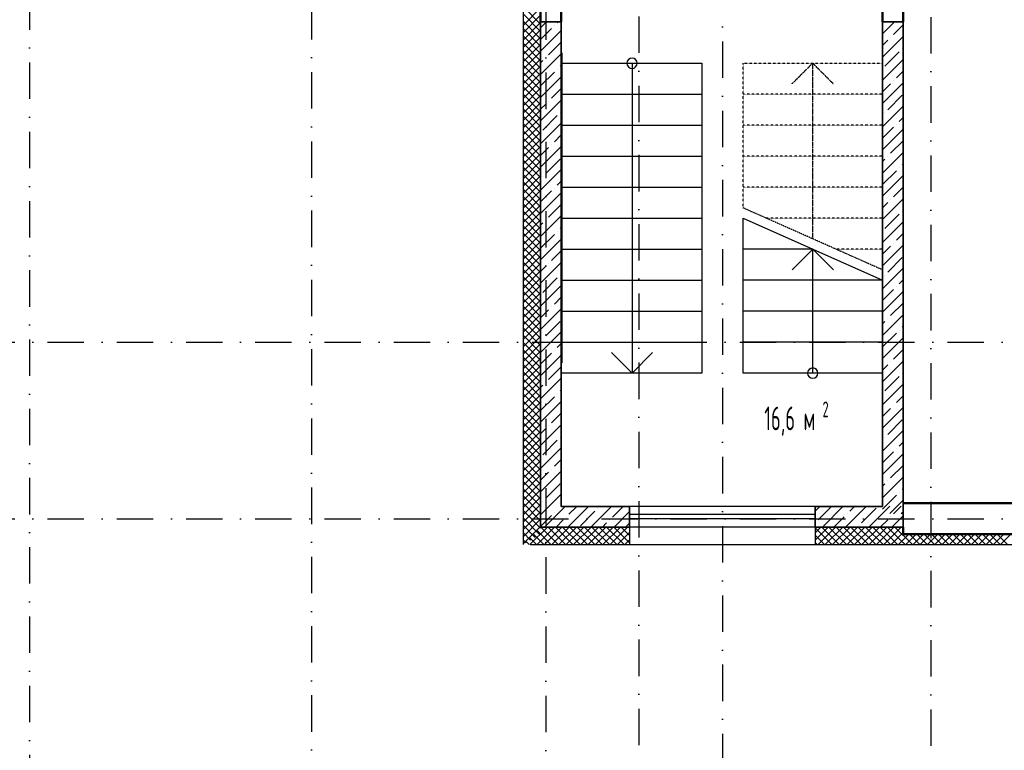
# Model space of a CAD drawing. Extents: x -1560602 to 321118, y -2308202 to -430103.
# Tile 38 of 104: x -1503059 to -1493523, y -2210618 to -2203545. Entities that reach past the tile are written whole.
import ezdxf

# ---------------------------------------------------------------- set-up
doc = ezdxf.new("R2010")
doc.units = 0
doc.header["$MEASUREMENT"] = 0
for name, pattern in [('Dot & Dashed', [670.277762, 352.777767, -176.388884, 0, -141.111112]), ('Штриховая', [0.4, 0.2, -0.2]), ('Штрихпунктирная', [0.670278, 0.352778, -0.176389, 0, -0.141111])]:
    doc.linetypes.add(name, pattern=pattern)
doc.layers.get('0').update_dxf_attribs({"color": 255, "linetype": 'CONTINUOUS'})
doc.layers.add('Диафрагма', color=2, linetype='CONTINUOUS', lineweight=35)
doc.layers.add('стены', color=5, linetype='CONTINUOUS', lineweight=50)
for name, color, linetype in [('Оси', 253, 'Dot & Dashed'), ('отделка', 240, 'CONTINUOUS'), ('Текст', 7, 'CONTINUOUS'), ('Утеплитель', 6, 'CONTINUOUS')]:
    doc.layers.add(name, color=color, linetype=linetype)
doc.styles.get("Standard").update_dxf_attribs({"font": 'spds.shx', "width": 0.7, "height": 250})

msp = doc.modelspace()

# ---------------------------------------------------------------- linework, layer by layer
at = {"color": 0, "linetype": 'Continuous'}
for p, q in [((-1497803.7, -2206866.2), (-1497803.7, -2203866.2)), ((-1497803.7, -2203966.2), (-1496453.7, -2203966.2)), ((-1497128.7, -2203966.2), (-1497128.7, -2206966.2)), ((-1496453.7, -2203966.2), (-1496453.7, -2206966.2)), ((-1497803.7, -2204266.2), (-1496453.7, -2204266.2)), ((-1497803.7, -2204566.2), (-1496453.7, -2204566.2)), ((-1497803.7, -2204866.2), (-1496453.7, -2204866.2)), ((-1497803.7, -2205166.2), (-1496453.7, -2205166.2)), ((-1497803.7, -2205466.2), (-1496453.7, -2205466.2)), ((-1496053.7, -2206966.2), (-1496053.7, -2205466.2)), ((-1496053.7, -2205466.2), (-1494703.7, -2206066.2)), ((-1497803.7, -2205766.2), (-1496453.7, -2205766.2)), ((-1495378.7, -2205766.2), (-1496053.7, -2205766.2)), ((-1495578.7, -2205966.2), (-1495378.7, -2205766.2)), ((-1495378.7, -2205766.2), (-1495178.7, -2205966.2)), ((-1495378.7, -2206966.2), (-1495378.7, -2205766.2)), ((-1494703.7, -2205966.2), (-1494703.7, -2206866.2)), ((-1497803.7, -2206066.2), (-1496453.7, -2206066.2)), ((-1494703.7, -2206066.2), (-1496053.7, -2206066.2)), ((-1497803.7, -2206366.2), (-1496453.7, -2206366.2)), ((-1494703.7, -2206366.2), (-1496053.7, -2206366.2)), ((-1497803.7, -2206666.2), (-1496453.7, -2206666.2)), ((-1494703.7, -2206666.2), (-1496053.7, -2206666.2)), ((-1497128.7, -2206966.2), (-1497328.7, -2206766.2)), ((-1496928.7, -2206766.2), (-1497128.7, -2206966.2)), ((-1496453.7, -2206966.2), (-1497803.7, -2206966.2)), ((-1494703.7, -2206966.2), (-1496053.7, -2206966.2))]:
    msp.add_line(p, q, dxfattribs=at)
at = {"color": 0, "linetype": 'Штриховая'}
for p, q in [((-1494703.7, -2203866.2), (-1494703.7, -2205866.3)), ((-1496053.7, -2205366.3), (-1496053.7, -2203966.2)), ((-1496053.7, -2203966.2), (-1494703.7, -2203966.2)), ((-1494703.7, -2204266.2), (-1496053.7, -2204266.2)), ((-1494703.7, -2204566.2), (-1496053.7, -2204566.2)), ((-1494703.7, -2204866.2), (-1496053.7, -2204866.2)), ((-1494703.7, -2205166.2), (-1496053.7, -2205166.2)), ((-1494703.7, -2205966.3), (-1496053.7, -2205366.3)), ((-1494703.7, -2205466.2), (-1495828.9, -2205466.2)), ((-1494703.7, -2205766.2), (-1495153.9, -2205766.2))]:
    msp.add_line(p, q, dxfattribs=at)
at = {"color": 0, "linetype": 'Штрихпунктирная'}
for p, q in [((-1495578.7, -2204166.2), (-1495378.7, -2203966.2)), ((-1495378.7, -2203966.2), (-1495178.7, -2204166.2)), ((-1495378.7, -2205666.3), (-1495378.7, -2203966.2))]:
    msp.add_line(p, q, dxfattribs=at)
at = {"color": 0, "linetype": 'Continuous'}
for centre, start, end in [((-1497128.7, -2203966.2), 0, 180), ((-1497128.7, -2203966.2), 180, 0), ((-1495378.7, -2206966.2), 0, 180), ((-1495378.7, -2206966.2), 180, 0)]:
    msp.add_arc(centre, 50, start, end, dxfattribs=at)
at = {"layer": 'Диафрагма', "color": 0, "linetype": 'Continuous'}
for p, q in [((-1498013.7, -2203566.2), (-1498013.7, -2208456.2)), ((-1497813.7, -2208256.2), (-1497813.7, -2203566.2)), ((-1494703.7, -2203566.2), (-1494703.7, -2208256.2)), ((-1494503.7, -2208226.2), (-1494503.7, -2203566.2)), ((-1497153.7, -2208256.2), (-1497813.7, -2208256.2)), ((-1497153.7, -2208386.2), (-1497153.7, -2208256.2)), ((-1495353.7, -2208386.2), (-1495353.7, -2208256.2)), ((-1494703.7, -2208256.2), (-1495353.7, -2208256.2)), ((-1497153.7, -2208456.2), (-1497153.7, -2208386.2)), ((-1497153.7, -2208456.2), (-1497153.7, -2208386.2)), ((-1495353.7, -2208456.2), (-1495353.7, -2208386.2)), ((-1495353.7, -2208456.2), (-1495353.7, -2208386.2)), ((-1498013.7, -2208456.2), (-1497153.7, -2208456.2))]:
    msp.add_line(p, q, dxfattribs=at)
at = {"layer": 'Диафрагма', "color": 0, "ltscale": 100}
for p, q in [((-1497813.7, -2203566.2), (-1498013.7, -2203566.2)), ((-1494503.7, -2203566.2), (-1494703.7, -2203566.2)), ((-1494503.7, -2208456.2), (-1494503.7, -2208226.2)), ((-1494503.7, -2208456.2), (-1495353.7, -2208456.2))]:
    msp.add_line(p, q, dxfattribs=at)
at = {"layer": 'Диафрагма', "color": 0, "lineweight": -3, "ltscale": 100}
for p, q in [((-1498013.7, -2203624.6), (-1497955.4, -2203566.2)), ((-1497852, -2203575.1), (-1497843.1, -2203566.2)), ((-1494703.7, -2203682.2), (-1494587.8, -2203566.2)), ((-1494703.7, -2203569.9), (-1494700, -2203566.2)), ((-1498013.7, -2203736.8), (-1497908.1, -2203631.2)), ((-1498013.7, -2203849.1), (-1497813.7, -2203649.1)), ((-1497880.1, -2203603.1), (-1497880.1, -2203603.1)), ((-1494596.7, -2203687.3), (-1494503.7, -2203594.4)), ((-1494703.7, -2203906.7), (-1494503.7, -2203706.7)), ((-1494703.7, -2203794.4), (-1494652.8, -2203743.5)), ((-1494624.7, -2203715.4), (-1494624.7, -2203715.4)), ((-1497936.2, -2203883.8), (-1497813.7, -2203761.3)), ((-1494512.5, -2203827.7), (-1494512.5, -2203827.7)), ((-1498013.7, -2204073.6), (-1497813.7, -2203873.6)), ((-1498013.7, -2203961.3), (-1497992.3, -2203939.9)), ((-1497964.3, -2203911.8), (-1497964.3, -2203911.8)), ((-1494703.7, -2204131.2), (-1494503.7, -2203931.2)), ((-1494680.8, -2203996), (-1494540.5, -2203855.7)), ((-1497852, -2204024.1), (-1497852, -2204024.1)), ((-1497823.9, -2203996), (-1497813.7, -2203985.8)), ((-1494568.6, -2204108.3), (-1494503.7, -2204043.4)), ((-1498013.7, -2204185.8), (-1497880.1, -2204052.2)), ((-1498013.7, -2204298.1), (-1497813.7, -2204098.1)), ((-1494596.7, -2204136.4), (-1494596.7, -2204136.4)), ((-1497908.1, -2204304.7), (-1497813.7, -2204210.3)), ((-1494703.7, -2204355.7), (-1494503.7, -2204155.7)), ((-1494703.7, -2204243.4), (-1494624.7, -2204164.4)), ((-1498013.7, -2204522.6), (-1497813.7, -2204322.6)), ((-1494652.8, -2204417), (-1494512.5, -2204276.7)), ((-1498013.7, -2204410.3), (-1497964.3, -2204360.9)), ((-1497936.2, -2204332.8), (-1497936.2, -2204332.8)), ((-1494703.7, -2204580.2), (-1494503.7, -2204380.2)), ((-1497992.3, -2204613.4), (-1497852, -2204473.1)), ((-1497823.9, -2204445), (-1497823.9, -2204445)), ((-1494680.8, -2204445), (-1494680.8, -2204445)), ((-1494540.5, -2204529.2), (-1494503.7, -2204492.4)), ((-1498013.7, -2204747.1), (-1497813.7, -2204547.1)), ((-1494703.7, -2204692.4), (-1494596.7, -2204585.4)), ((-1494703.7, -2204804.7), (-1494503.7, -2204604.7)), ((-1494568.6, -2204557.3), (-1494568.6, -2204557.3)), ((-1497880.1, -2204725.7), (-1497813.7, -2204659.4)), ((-1498013.7, -2204971.6), (-1497813.7, -2204771.6)), ((-1498013.7, -2204859.4), (-1497936.2, -2204781.8)), ((-1497908.1, -2204753.7), (-1497908.1, -2204753.7)), ((-1494624.7, -2204837.9), (-1494503.7, -2204716.9)), ((-1497964.3, -2205034.4), (-1497823.9, -2204894.1)), ((-1494703.7, -2205029.2), (-1494503.7, -2204829.2)), ((-1494703.7, -2204916.9), (-1494680.8, -2204894.1)), ((-1494652.8, -2204866), (-1494652.8, -2204866)), ((-1498013.7, -2205196.1), (-1497813.7, -2204996.1)), ((-1494540.5, -2204978.2), (-1494540.5, -2204978.2)), ((-1494512.5, -2204950.2), (-1494503.7, -2204941.5)), ((-1497992.3, -2205062.4), (-1497992.3, -2205062.4)), ((-1494703.7, -2205141.5), (-1494568.6, -2205006.3)), ((-1494703.7, -2205253.7), (-1494503.7, -2205053.7)), ((-1497880.1, -2205174.7), (-1497880.1, -2205174.7)), ((-1497852, -2205146.6), (-1497813.7, -2205108.4)), ((-1494596.7, -2205258.9), (-1494503.7, -2205166)), ((-1498013.7, -2205308.4), (-1497908.1, -2205202.8)), ((-1498013.7, -2205420.6), (-1497813.7, -2205220.6)), ((-1494703.7, -2205478.2), (-1494503.7, -2205278.2)), ((-1497936.2, -2205455.3), (-1497813.7, -2205332.9)), ((-1494703.7, -2205366), (-1494652.8, -2205315)), ((-1494624.7, -2205286.9), (-1494624.7, -2205286.9)), ((-1498013.7, -2205645.1), (-1497813.7, -2205445.1)), ((-1494680.8, -2205567.6), (-1494540.5, -2205427.3)), ((-1494512.5, -2205399.2), (-1494512.5, -2205399.2)), ((-1498013.7, -2205532.9), (-1497992.3, -2205511.5)), ((-1497964.3, -2205483.4), (-1497964.3, -2205483.4)), ((-1497823.9, -2205567.6), (-1497813.7, -2205557.4)), ((-1494703.7, -2205702.7), (-1494503.7, -2205502.7)), ((-1498013.7, -2205757.4), (-1497880.1, -2205623.7)), ((-1497852, -2205595.6), (-1497852, -2205595.6)), ((-1494568.6, -2205679.8), (-1494503.7, -2205615)), ((-1498013.7, -2205869.6), (-1497813.7, -2205669.6)), ((-1494703.7, -2205927.2), (-1494503.7, -2205727.2)), ((-1494703.7, -2205815), (-1494624.7, -2205736)), ((-1494596.7, -2205707.9), (-1494596.7, -2205707.9)), ((-1497908.1, -2205876.3), (-1497813.7, -2205781.9)), ((-1494652.8, -2205988.5), (-1494512.5, -2205848.2)), ((-1498013.7, -2206094.1), (-1497813.7, -2205894.1)), ((-1498013.7, -2205981.9), (-1497964.3, -2205932.4)), ((-1497936.2, -2205904.3), (-1497936.2, -2205904.3)), ((-1497992.3, -2206185), (-1497852, -2206044.7)), ((-1497823.9, -2206016.6), (-1497823.9, -2206016.6)), ((-1494703.7, -2206151.7), (-1494503.7, -2205951.7)), ((-1494680.8, -2206016.6), (-1494680.8, -2206016.6)), ((-1498013.7, -2206318.6), (-1497813.7, -2206118.6)), ((-1494568.6, -2206128.8), (-1494568.6, -2206128.8)), ((-1494540.5, -2206100.8), (-1494503.7, -2206064)), ((-1497880.1, -2206297.2), (-1497813.7, -2206230.9)), ((-1494703.7, -2206264), (-1494596.7, -2206156.9)), ((-1494703.7, -2206376.2), (-1494503.7, -2206176.2)), ((-1497908.1, -2206325.3), (-1497908.1, -2206325.3)), ((-1494624.7, -2206409.5), (-1494503.7, -2206288.5)), ((-1498013.7, -2206543.2), (-1497813.7, -2206343.2)), ((-1498013.7, -2206430.9), (-1497936.2, -2206353.4)), ((-1494703.7, -2206600.7), (-1494503.7, -2206400.7)), ((-1497964.3, -2206605.9), (-1497823.9, -2206465.6)), ((-1494703.7, -2206488.5), (-1494680.8, -2206465.6)), ((-1494652.8, -2206437.5), (-1494652.8, -2206437.5)), ((-1494512.5, -2206521.7), (-1494503.7, -2206513)), ((-1498013.7, -2206767.7), (-1497813.7, -2206567.7)), ((-1494703.7, -2206713), (-1494568.6, -2206577.9)), ((-1494540.5, -2206549.8), (-1494540.5, -2206549.8)), ((-1497992.3, -2206634), (-1497992.3, -2206634)), ((-1497852, -2206718.2), (-1497813.7, -2206679.9)), ((-1494703.7, -2206825.3), (-1494503.7, -2206625.3)), ((-1498013.7, -2206879.9), (-1497908.1, -2206774.3)), ((-1498013.7, -2206992.2), (-1497813.7, -2206792.2)), ((-1497880.1, -2206746.2), (-1497880.1, -2206746.2)), ((-1494596.7, -2206830.4), (-1494503.7, -2206737.5)), ((-1497936.2, -2207026.9), (-1497813.7, -2206904.4)), ((-1494703.7, -2207049.8), (-1494503.7, -2206849.8)), ((-1494703.7, -2206937.5), (-1494652.8, -2206886.6)), ((-1494624.7, -2206858.5), (-1494624.7, -2206858.5)), ((-1494680.8, -2207139.1), (-1494540.5, -2206998.8)), ((-1494512.5, -2206970.7), (-1494512.5, -2206970.7)), ((-1498013.7, -2207216.7), (-1497813.7, -2207016.7)), ((-1498013.7, -2207104.4), (-1497992.3, -2207083)), ((-1497964.3, -2207054.9), (-1497964.3, -2207054.9)), ((-1494703.7, -2207274.3), (-1494503.7, -2207074.3)), ((-1497852, -2207167.2), (-1497852, -2207167.2)), ((-1497823.9, -2207139.1), (-1497813.7, -2207128.9)), ((-1494568.6, -2207251.4), (-1494503.7, -2207186.5)), ((-1498013.7, -2207328.9), (-1497880.1, -2207195.3)), ((-1498013.7, -2207441.2), (-1497813.7, -2207241.2)), ((-1494596.7, -2207279.4), (-1494596.7, -2207279.4)), ((-1497908.1, -2207447.8), (-1497813.7, -2207353.4)), ((-1494703.7, -2207498.8), (-1494503.7, -2207298.8)), ((-1494703.7, -2207386.5), (-1494624.7, -2207307.5)), ((-1498013.7, -2207665.7), (-1497813.7, -2207465.7)), ((-1497936.2, -2207475.9), (-1497936.2, -2207475.9)), ((-1494652.8, -2207560.1), (-1494512.5, -2207419.8)), ((-1498013.7, -2207553.4), (-1497964.3, -2207503.9)), ((-1494703.7, -2207723.3), (-1494503.7, -2207523.3)), ((-1497992.3, -2207756.5), (-1497852, -2207616.2)), ((-1497823.9, -2207588.1), (-1497823.9, -2207588.1)), ((-1494680.8, -2207588.1), (-1494680.8, -2207588.1)), ((-1494540.5, -2207672.3), (-1494503.7, -2207635.5)), ((-1498013.7, -2207890.2), (-1497813.7, -2207690.2)), ((-1494703.7, -2207835.5), (-1494596.7, -2207728.5)), ((-1494703.7, -2207947.8), (-1494503.7, -2207747.8)), ((-1494568.6, -2207700.4), (-1494568.6, -2207700.4)), ((-1497880.1, -2207868.8), (-1497813.7, -2207802.4)), ((-1498013.7, -2208114.7), (-1497813.7, -2207914.7)), ((-1498013.7, -2208002.4), (-1497936.2, -2207924.9)), ((-1497908.1, -2207896.8), (-1497908.1, -2207896.8)), ((-1494624.7, -2207981), (-1494503.7, -2207860)), ((-1497964.3, -2208177.5), (-1497823.9, -2208037.1)), ((-1494703.7, -2208172.3), (-1494503.7, -2207972.3)), ((-1494703.7, -2208060), (-1494680.8, -2208037.1)), ((-1494652.8, -2208009.1), (-1494652.8, -2208009.1)), ((-1498013.7, -2208339.2), (-1497813.7, -2208139.2)), ((-1494540.5, -2208121.3), (-1494540.5, -2208121.3)), ((-1494512.5, -2208093.3), (-1494503.7, -2208084.5)), ((-1497992.3, -2208205.5), (-1497992.3, -2208205.5)), ((-1494703.7, -2208284.5), (-1494568.6, -2208149.4)), ((-1494633.1, -2208326.2), (-1494503.7, -2208196.8)), ((-1497976.2, -2208456.2), (-1497776.2, -2208256.2)), ((-1497880.1, -2208317.8), (-1497880.1, -2208317.8)), ((-1497751.7, -2208456.2), (-1497551.7, -2208256.2)), ((-1497739.7, -2208332), (-1497664, -2208256.2)), ((-1497627.5, -2208444.2), (-1497487.2, -2208303.9)), ((-1497527.2, -2208456.2), (-1497327.2, -2208256.2)), ((-1497459.1, -2208275.8), (-1497459.1, -2208275.8)), ((-1497318.8, -2208360), (-1497215, -2208256.2)), ((-1497302.7, -2208456.2), (-1497153.7, -2208307.2)), ((-1495353.7, -2208301.5), (-1495306.7, -2208254.4)), ((-1495326.3, -2208386.3), (-1495194.4, -2208254.4)), ((-1495282.2, -2208454.4), (-1495082.2, -2208254.4)), ((-1495057.6, -2208454.4), (-1494857.6, -2208254.4)), ((-1495045.7, -2208330.2), (-1495045.7, -2208330.2)), ((-1495017.6, -2208302.1), (-1494969.9, -2208254.4)), ((-1494905.4, -2208414.4), (-1494765, -2208274.1)), ((-1494833.1, -2208454.4), (-1494633.1, -2208254.4)), ((-1494596.7, -2208330.2), (-1494520.9, -2208254.4)), ((-1494520.9, -2208326.2), (-1494503.7, -2208309.1)), ((-1498013.7, -2208451.5), (-1497908.1, -2208345.8)), ((-1497864, -2208456.2), (-1497795.9, -2208388.1)), ((-1497767.8, -2208360), (-1497767.8, -2208360)), ((-1497415, -2208456.2), (-1497374.9, -2208416.2)), ((-1497346.9, -2208388.1), (-1497346.9, -2208388.1)), ((-1497190.5, -2208456.2), (-1497153.7, -2208419.5)), ((-1495169.9, -2208454.4), (-1495073.7, -2208358.3)), ((-1494720.9, -2208454.4), (-1494652.8, -2208386.3)), ((-1494624.7, -2208358.3), (-1494624.7, -2208358.3)), ((-1494608.6, -2208454.4), (-1494503.7, -2208349.5)), ((-1494933.4, -2208442.4), (-1494933.4, -2208442.4))]:
    msp.add_line(p, q, dxfattribs=at)
at = {"layer": 'Оси', "color": 0, "linetype": 'Штрихпунктирная', "lineweight": -3, "ltscale": 1000}
for p, q in [((-1497063.7, -2155916.2), (-1497063.7, -2213001.2)), ((-1494233.7, -2163966.2), (-1494233.7, -2213001.2)), ((-1497963.7, -2185956.2), (-1497963.7, -2213001.2)), ((-1496253.7, -2187666.2), (-1496253.7, -2213001.2)), ((-1500233.7, -2202041.3), (-1500233.7, -2213001.2)), ((-1502963.7, -2202618.6), (-1502963.7, -2213013.1)), ((-1556419, -2206666.2), (-1478918.7, -2206666.2)), ((-1556419, -2208376.2), (-1478918.7, -2208376.2))]:
    msp.add_line(p, q, dxfattribs=at)
at = {"layer": 'отделка', "color": 0, "ltscale": 100}
for p, q in [((-1495353.7, -2208256.2), (-1497153.7, -2208256.2)), ((-1495353.7, -2208336.1), (-1497153.7, -2208336.1)), ((-1495353.7, -2208376.1), (-1497153.7, -2208376.1)), ((-1495353.7, -2208456.2), (-1497153.7, -2208456.2))]:
    msp.add_line(p, q, dxfattribs=at)
at = {"layer": 'стены', "color": 0, "linetype": 'Continuous'}
for p, q in [((-1494503.7, -2203566.2), (-1494503.7, -2198341.2)), ((-1498013.7, -2200236.2), (-1498013.7, -2203566.2)), ((-1497813.7, -2203566.2), (-1497813.7, -2200666.2)), ((-1494703.7, -2200666.2), (-1494703.7, -2203566.2)), ((-1490403.7, -2208226.2), (-1494503.7, -2208226.2)), ((-1494503.7, -2208456.2), (-1494503.7, -2208526.2)), ((-1494503.7, -2208526.2), (-1490403.7, -2208526.2))]:
    msp.add_line(p, q, dxfattribs=at)
at = {"layer": 'Утеплитель', "color": 0, "linetype": 'Continuous'}
for p, q in [((-1498183.7, -2200236.2), (-1498183.7, -2208626.2)), ((-1498013.7, -2203588.2), (-1498183.7, -2203418.2)), ((-1498183.7, -2203600.2), (-1498013.7, -2203430.2)), ((-1498013.7, -2203658.9), (-1498183.7, -2203488.9)), ((-1498183.7, -2203670.9), (-1498013.7, -2203500.9)), ((-1498013.7, -2203729.6), (-1498183.7, -2203559.6)), ((-1498183.7, -2203741.6), (-1498013.7, -2203571.6)), ((-1498013.7, -2203800.3), (-1498183.7, -2203630.3)), ((-1498183.7, -2203812.3), (-1498013.7, -2203642.3)), ((-1498013.7, -2203871), (-1498183.7, -2203701)), ((-1498183.7, -2203883), (-1498013.7, -2203713)), ((-1498013.7, -2203941.7), (-1498183.7, -2203771.7)), ((-1498183.7, -2203953.7), (-1498013.7, -2203783.7)), ((-1498013.7, -2204012.4), (-1498183.7, -2203842.4)), ((-1498183.7, -2204024.4), (-1498013.7, -2203854.4)), ((-1498013.7, -2204083.2), (-1498183.7, -2203913.2)), ((-1498183.7, -2204095.2), (-1498013.7, -2203925.2)), ((-1498013.7, -2204153.9), (-1498183.7, -2203983.9)), ((-1498183.7, -2204165.9), (-1498013.7, -2203995.9)), ((-1498013.7, -2204224.6), (-1498183.7, -2204054.6)), ((-1498183.7, -2204236.6), (-1498013.7, -2204066.6)), ((-1498013.7, -2204295.3), (-1498183.7, -2204125.3)), ((-1498183.7, -2204307.3), (-1498013.7, -2204137.3)), ((-1498013.7, -2204366), (-1498183.7, -2204196)), ((-1498183.7, -2204378), (-1498013.7, -2204208)), ((-1498013.7, -2204436.7), (-1498183.7, -2204266.7)), ((-1498183.7, -2204448.7), (-1498013.7, -2204278.7)), ((-1498013.7, -2204507.4), (-1498183.7, -2204337.4)), ((-1498183.7, -2204519.4), (-1498013.7, -2204349.4)), ((-1498013.7, -2204578.1), (-1498183.7, -2204408.1)), ((-1498183.7, -2204590.1), (-1498013.7, -2204420.1)), ((-1498013.7, -2204648.8), (-1498183.7, -2204478.8)), ((-1498183.7, -2204660.8), (-1498013.7, -2204490.8)), ((-1498013.7, -2204719.5), (-1498183.7, -2204549.5)), ((-1498183.7, -2204731.5), (-1498013.7, -2204561.5)), ((-1498013.7, -2204790.3), (-1498183.7, -2204620.3)), ((-1498183.7, -2204802.3), (-1498013.7, -2204632.3)), ((-1498013.7, -2204861), (-1498183.7, -2204691)), ((-1498183.7, -2204873), (-1498013.7, -2204703)), ((-1498013.7, -2204931.7), (-1498183.7, -2204761.7)), ((-1498183.7, -2204943.7), (-1498013.7, -2204773.7)), ((-1498013.7, -2205002.4), (-1498183.7, -2204832.4)), ((-1498183.7, -2205014.4), (-1498013.7, -2204844.4)), ((-1498013.7, -2205073.1), (-1498183.7, -2204903.1)), ((-1498183.7, -2205085.1), (-1498013.7, -2204915.1)), ((-1498013.7, -2205143.8), (-1498183.7, -2204973.8)), ((-1498183.7, -2205155.8), (-1498013.7, -2204985.8)), ((-1498013.7, -2205214.5), (-1498183.7, -2205044.5)), ((-1498183.7, -2205226.5), (-1498013.7, -2205056.5)), ((-1498013.7, -2205285.2), (-1498183.7, -2205115.2)), ((-1498183.7, -2205297.2), (-1498013.7, -2205127.2)), ((-1498013.7, -2205355.9), (-1498183.7, -2205185.9)), ((-1498183.7, -2205367.9), (-1498013.7, -2205197.9)), ((-1498013.7, -2205426.7), (-1498183.7, -2205256.7)), ((-1498183.7, -2205438.7), (-1498013.7, -2205268.7)), ((-1498013.7, -2205497.4), (-1498183.7, -2205327.4)), ((-1498183.7, -2205509.4), (-1498013.7, -2205339.4)), ((-1498013.7, -2205568.1), (-1498183.7, -2205398.1)), ((-1498183.7, -2205580.1), (-1498013.7, -2205410.1)), ((-1498013.7, -2205638.8), (-1498183.7, -2205468.8)), ((-1498183.7, -2205650.8), (-1498013.7, -2205480.8)), ((-1498013.7, -2205709.5), (-1498183.7, -2205539.5)), ((-1498183.7, -2205721.5), (-1498013.7, -2205551.5)), ((-1498013.7, -2205780.2), (-1498183.7, -2205610.2)), ((-1498183.7, -2205792.2), (-1498013.7, -2205622.2)), ((-1498013.7, -2205850.9), (-1498183.7, -2205680.9)), ((-1498183.7, -2205862.9), (-1498013.7, -2205692.9)), ((-1498013.7, -2205921.6), (-1498183.7, -2205751.6)), ((-1498183.7, -2205933.6), (-1498013.7, -2205763.6)), ((-1498013.7, -2205992.3), (-1498183.7, -2205822.3)), ((-1498183.7, -2206004.3), (-1498013.7, -2205834.3)), ((-1498013.7, -2206063), (-1498183.7, -2205893)), ((-1498183.7, -2206075.1), (-1498013.7, -2205905.1)), ((-1498013.7, -2206133.8), (-1498183.7, -2205963.8)), ((-1498183.7, -2206145.8), (-1498013.7, -2205975.8)), ((-1498013.7, -2206204.5), (-1498183.7, -2206034.5)), ((-1498183.7, -2206216.5), (-1498013.7, -2206046.5)), ((-1498013.7, -2206275.2), (-1498183.7, -2206105.2)), ((-1498183.7, -2206287.2), (-1498013.7, -2206117.2)), ((-1498013.7, -2206345.9), (-1498183.7, -2206175.9)), ((-1498183.7, -2206357.9), (-1498013.7, -2206187.9)), ((-1498013.7, -2206416.6), (-1498183.7, -2206246.6)), ((-1498183.7, -2206428.6), (-1498013.7, -2206258.6)), ((-1498013.7, -2206487.3), (-1498183.7, -2206317.3)), ((-1498183.7, -2206499.3), (-1498013.7, -2206329.3)), ((-1498013.7, -2206558), (-1498183.7, -2206388)), ((-1498183.7, -2206570), (-1498013.7, -2206400)), ((-1498013.7, -2206628.7), (-1498183.7, -2206458.7)), ((-1498183.7, -2206640.7), (-1498013.7, -2206470.7)), ((-1498013.7, -2206699.4), (-1498183.7, -2206529.4)), ((-1498183.7, -2206711.4), (-1498013.7, -2206541.4)), ((-1498013.7, -2206770.2), (-1498183.7, -2206600.2)), ((-1498183.7, -2206782.2), (-1498013.7, -2206612.2)), ((-1498013.7, -2206840.9), (-1498183.7, -2206670.9)), ((-1498183.7, -2206852.9), (-1498013.7, -2206682.9)), ((-1498013.7, -2206911.6), (-1498183.7, -2206741.6)), ((-1498183.7, -2206923.6), (-1498013.7, -2206753.6)), ((-1498013.7, -2206982.3), (-1498183.7, -2206812.3)), ((-1498183.7, -2206994.3), (-1498013.7, -2206824.3)), ((-1498013.7, -2207053), (-1498183.7, -2206883)), ((-1498183.7, -2207065), (-1498013.7, -2206895)), ((-1498013.7, -2207123.7), (-1498183.7, -2206953.7)), ((-1498183.7, -2207135.7), (-1498013.7, -2206965.7)), ((-1498013.7, -2207194.4), (-1498183.7, -2207024.4)), ((-1498183.7, -2207206.4), (-1498013.7, -2207036.4)), ((-1498013.7, -2207265.1), (-1498183.7, -2207095.1)), ((-1498183.7, -2207277.1), (-1498013.7, -2207107.1)), ((-1498013.7, -2207335.8), (-1498183.7, -2207165.8)), ((-1498183.7, -2207347.8), (-1498013.7, -2207177.8)), ((-1498013.7, -2207406.6), (-1498183.7, -2207236.6)), ((-1498183.7, -2207418.6), (-1498013.7, -2207248.6)), ((-1498013.7, -2207477.3), (-1498183.7, -2207307.3)), ((-1498183.7, -2207489.3), (-1498013.7, -2207319.3)), ((-1498013.7, -2207548), (-1498183.7, -2207378)), ((-1498183.7, -2207560), (-1498013.7, -2207390)), ((-1498013.7, -2207618.7), (-1498183.7, -2207448.7)), ((-1498183.7, -2207630.7), (-1498013.7, -2207460.7)), ((-1498013.7, -2207689.4), (-1498183.7, -2207519.4)), ((-1498183.7, -2207701.4), (-1498013.7, -2207531.4)), ((-1498013.7, -2207760.1), (-1498183.7, -2207590.1)), ((-1498183.7, -2207772.1), (-1498013.7, -2207602.1)), ((-1498013.7, -2207830.8), (-1498183.7, -2207660.8)), ((-1498183.7, -2207842.8), (-1498013.7, -2207672.8)), ((-1498013.7, -2207901.5), (-1498183.7, -2207731.5)), ((-1498183.7, -2207913.5), (-1498013.7, -2207743.5)), ((-1498013.7, -2207972.2), (-1498183.7, -2207802.2)), ((-1498183.7, -2207984.2), (-1498013.7, -2207814.2)), ((-1498013.7, -2208042.9), (-1498183.7, -2207872.9)), ((-1498183.7, -2208055), (-1498013.7, -2207885)), ((-1498013.7, -2208113.7), (-1498183.7, -2207943.7)), ((-1498183.7, -2208125.7), (-1498013.7, -2207955.7)), ((-1498013.7, -2208184.4), (-1498183.7, -2208014.4)), ((-1498183.7, -2208196.4), (-1498013.7, -2208026.4)), ((-1498013.7, -2208255.1), (-1498183.7, -2208085.1)), ((-1498183.7, -2208267.1), (-1498013.7, -2208097.1)), ((-1498013.7, -2208325.8), (-1498183.7, -2208155.8)), ((-1498183.7, -2208337.8), (-1498013.7, -2208167.8)), ((-1498013.7, -2208396.5), (-1498183.7, -2208226.5)), ((-1498183.7, -2208408.5), (-1498013.7, -2208238.5)), ((-1498013.7, -2208467.2), (-1498183.7, -2208297.2)), ((-1498183.7, -2208479.2), (-1498013.7, -2208309.2)), ((-1498021.1, -2208530.5), (-1498183.7, -2208367.9)), ((-1498183.7, -2208549.9), (-1498013.7, -2208379.9)), ((-1498065.6, -2208556.7), (-1498183.7, -2208438.6)), ((-1498183.7, -2208620.6), (-1498013.7, -2208450.6)), ((-1498110.2, -2208582.9), (-1498183.7, -2208509.3)), ((-1498118.6, -2208626.2), (-1497948.6, -2208456.2)), ((-1497913.3, -2208626.2), (-1498048.5, -2208491)), ((-1498047.9, -2208626.2), (-1497877.9, -2208456.2)), ((-1498025.5, -2208533.1), (-1498013.7, -2208521.3)), ((-1497842.6, -2208626.2), (-1498012.6, -2208456.2)), ((-1497977.2, -2208626.2), (-1497807.2, -2208456.2)), ((-1497771.9, -2208626.2), (-1497941.9, -2208456.2)), ((-1497906.5, -2208626.2), (-1497736.5, -2208456.2)), ((-1497701.2, -2208626.2), (-1497871.2, -2208456.2)), ((-1497835.8, -2208626.2), (-1497665.8, -2208456.2)), ((-1497630.5, -2208626.2), (-1497800.5, -2208456.2)), ((-1497765, -2208626.2), (-1497595, -2208456.2)), ((-1497559.8, -2208626.2), (-1497729.8, -2208456.2)), ((-1497694.3, -2208626.2), (-1497524.3, -2208456.2)), ((-1497489.1, -2208626.2), (-1497659.1, -2208456.2)), ((-1497623.6, -2208626.2), (-1497453.6, -2208456.2)), ((-1497418.3, -2208626.2), (-1497588.3, -2208456.2)), ((-1497552.9, -2208626.2), (-1497382.9, -2208456.2)), ((-1497347.6, -2208626.2), (-1497517.6, -2208456.2)), ((-1497482.2, -2208626.2), (-1497312.2, -2208456.2)), ((-1497276.9, -2208626.2), (-1497446.9, -2208456.2)), ((-1497411.5, -2208626.2), (-1497241.5, -2208456.2)), ((-1497206.2, -2208626.2), (-1497376.2, -2208456.2)), ((-1497340.8, -2208626.2), (-1497170.8, -2208456.2)), ((-1497153.7, -2208608), (-1497305.5, -2208456.2)), ((-1497270.1, -2208626.2), (-1497153.7, -2208509.9)), ((-1497153.7, -2208537.3), (-1497234.8, -2208456.2)), ((-1497153.7, -2208466.6), (-1497164.1, -2208456.2)), ((-1497153.7, -2208455.9), (-1497153.7, -2208626.2)), ((-1495353.7, -2208456.2), (-1495353.7, -2208626.2)), ((-1495353.7, -2208511.3), (-1495298.6, -2208456.2)), ((-1495353.7, -2208582.1), (-1495227.9, -2208456.2)), ((-1495192.6, -2208626.2), (-1495353.7, -2208465.1)), ((-1495327.2, -2208626.2), (-1495157.2, -2208456.2)), ((-1495121.9, -2208626.2), (-1495291.9, -2208456.2)), ((-1495256.5, -2208626.2), (-1495086.5, -2208456.2)), ((-1495051.2, -2208626.2), (-1495221.2, -2208456.2)), ((-1495185.8, -2208626.2), (-1495015.8, -2208456.2)), ((-1494980.5, -2208626.2), (-1495150.5, -2208456.2)), ((-1495115, -2208626.2), (-1494945, -2208456.2)), ((-1494909.8, -2208626.2), (-1495079.8, -2208456.2)), ((-1495044.3, -2208626.2), (-1494874.3, -2208456.2)), ((-1494839.1, -2208626.2), (-1495009.1, -2208456.2)), ((-1494973.6, -2208626.2), (-1494803.6, -2208456.2)), ((-1494768.3, -2208626.2), (-1494938.3, -2208456.2)), ((-1494902.9, -2208626.2), (-1494732.9, -2208456.2)), ((-1494697.6, -2208626.2), (-1494867.6, -2208456.2)), ((-1494832.2, -2208626.2), (-1494662.2, -2208456.2)), ((-1494626.9, -2208626.2), (-1494796.9, -2208456.2)), ((-1494761.5, -2208626.2), (-1494591.5, -2208456.2)), ((-1494556.2, -2208626.2), (-1494726.2, -2208456.2)), ((-1494690.8, -2208626.2), (-1494520.8, -2208456.2)), ((-1494503.7, -2208608), (-1494655.5, -2208456.2)), ((-1494620.1, -2208626.2), (-1494503.7, -2208509.9)), ((-1494503.7, -2208537.3), (-1494584.8, -2208456.2)), ((-1494503.7, -2208466.6), (-1494514.1, -2208456.2)), ((-1498154.7, -2208609.1), (-1498183.7, -2208580.1)), ((-1498125.5, -2208626.2), (-1498154.6, -2208597.1)), ((-1498054.7, -2208626.2), (-1498119.2, -2208561.7)), ((-1497984, -2208626.2), (-1498083.9, -2208526.4)), ((-1497199.4, -2208626.2), (-1497153.7, -2208580.6)), ((-1495263.3, -2208626.2), (-1495353.7, -2208535.8)), ((-1495334, -2208626.2), (-1495353.7, -2208606.5)), ((-1494549.4, -2208626.2), (-1494503.7, -2208580.6)), ((-1494503.7, -2208581.3), (-1494448.6, -2208526.2)), ((-1494412.6, -2208626.2), (-1494503.7, -2208535.1)), ((-1494483.3, -2208626.2), (-1494503.7, -2208605.8)), ((-1494477.9, -2208626.2), (-1494377.9, -2208526.2)), ((-1494341.9, -2208626.2), (-1494441.9, -2208526.2)), ((-1494407.2, -2208626.2), (-1494307.2, -2208526.2)), ((-1494271.2, -2208626.2), (-1494371.2, -2208526.2)), ((-1494336.5, -2208626.2), (-1494236.5, -2208526.2)), ((-1494200.5, -2208626.2), (-1494300.5, -2208526.2)), ((-1494265.8, -2208626.2), (-1494165.8, -2208526.2)), ((-1494129.8, -2208626.2), (-1494229.8, -2208526.2)), ((-1494195, -2208626.2), (-1494095, -2208526.2)), ((-1494059.1, -2208626.2), (-1494159.1, -2208526.2)), ((-1494124.3, -2208626.2), (-1494024.3, -2208526.2)), ((-1493988.3, -2208626.2), (-1494088.3, -2208526.2)), ((-1494053.6, -2208626.2), (-1493953.6, -2208526.2)), ((-1493917.6, -2208626.2), (-1494017.6, -2208526.2)), ((-1493982.9, -2208626.2), (-1493882.9, -2208526.2)), ((-1493846.9, -2208626.2), (-1493946.9, -2208526.2)), ((-1493912.2, -2208626.2), (-1493812.2, -2208526.2)), ((-1493776.2, -2208626.2), (-1493876.2, -2208526.2)), ((-1493841.5, -2208626.2), (-1493741.5, -2208526.2)), ((-1493705.5, -2208626.2), (-1493805.5, -2208526.2)), ((-1493770.8, -2208626.2), (-1493670.8, -2208526.2)), ((-1493634.8, -2208626.2), (-1493734.8, -2208526.2)), ((-1493700.1, -2208626.2), (-1493600.1, -2208526.2)), ((-1493564.1, -2208626.2), (-1493664.1, -2208526.2)), ((-1493629.4, -2208626.2), (-1493529.4, -2208526.2)), ((-1493493.4, -2208626.2), (-1493593.4, -2208526.2)), ((-1493558.6, -2208626.2), (-1493458.6, -2208526.2)), ((-1498113.7, -2208626.2), (-1485603.7, -2208626.2))]:
    msp.add_line(p, q, dxfattribs=at)

# ---------------------------------------------------------------- texts
at = {"layer": 'Текст', "color": 0, "linetype": 'Continuous', "width": 0.7}
for s, height, p in [('16,6 м', 230, (-1495847.6, -2207519.3)), ('2', 151.8, (-1495283.4, -2207392.8))]:
    msp.add_text(s, height=height, dxfattribs=at).set_placement(p)

doc.saveas('drawing.dxf')
